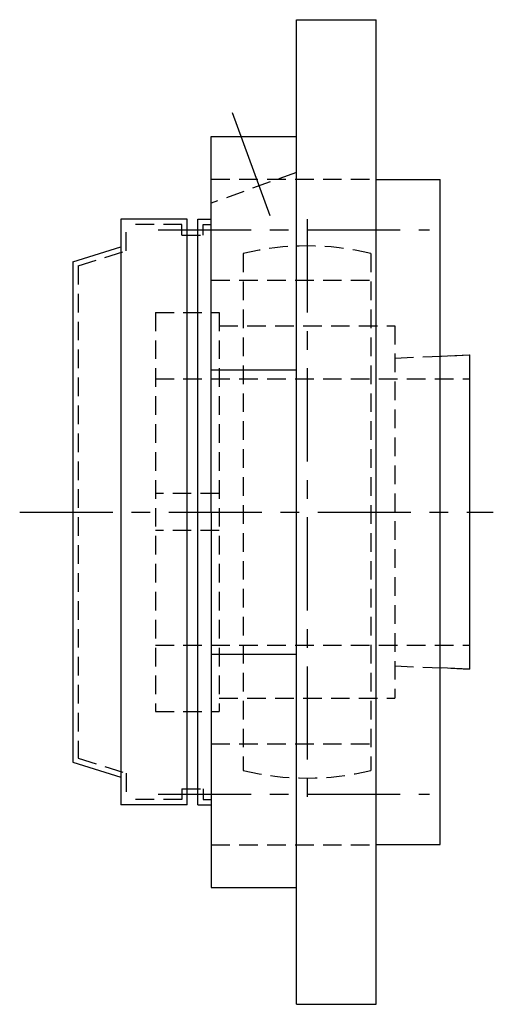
# Model space of a CAD drawing. Extents: x -103 to 232, y -102 to 232.
# Tile 12 of 12: x 143 to 232, y -92 to 92. Entities that reach past the tile are written whole.
import ezdxf

# ---------------------------------------------------------------- set-up
doc = ezdxf.new("R2010")
doc.units = 0
doc.header["$LTSCALE"] = 14
doc.linetypes.add('CENTER', pattern=[2, 1.25, -0.25, 0.25, -0.25])
doc.linetypes.add('HIDDEN', pattern=[0.375, 0.25, -0.125])
doc.layers.get('0').update_dxf_attribs({"linetype": 'CONTINUOUS'})
doc.layers.add('CENTER', color=1, linetype='CENTER')
doc.layers.add('HIDDEN', color=3, linetype='HIDDEN')

msp = doc.modelspace()

# ---------------------------------------------------------------- linework, layer by layer
for p, q in [((194.5, -92.5), (194.5, 92.5)), ((194.5, 92.5), (209.5, 92.5)), ((209.5, -92.5), (209.5, 92.5)), ((178.5, 0), (178.5, 70.53)), ((178.5, 70.53), (194.5, 70.53)), ((209.5, 62.5), (221.5, 62.5)), ((221.5, -62.5), (221.5, 62.5)), ((161.5, 55), (161.5, -55)), ((174, 55), (161.5, 55)), ((174, -55), (174, 55)), ((176, -55), (176, 55)), ((176, 55), (178.5, 55)), ((174, 53), (176, 53)), ((152.5, 47), (161.5, 49.8)), ((152.5, 47), (152.5, -47)), ((221.5, 29.27), (227, 29.5)), ((227, 29.5), (227, -29.5)), ((178.5, 26.73), (194.5, 26.73)), ((178.5, 0), (178.5, -70.53)), ((178.5, -26.73), (194.5, -26.73)), ((227, -29.5), (221.5, -29.27)), ((152.5, -47), (161.5, -49.8)), ((174, -53), (176, -53)), ((174, -55), (161.5, -55)), ((176, -55), (178.5, -55)), ((209.5, -62.5), (221.5, -62.5)), ((178.5, -70.53), (194.5, -70.53)), ((194.5, -92.5), (209.5, -92.5))]:
    msp.add_line(p, q)
at = {"layer": 'CENTER', "linetype": 'CONTINUOUS'}
msp.add_line((189.55, 55.64), (182.51, 75), dxfattribs=at)
at = {"layer": 'CENTER'}
for p, q in [((196.5, 55), (196.5, -55)), ((168.5, 53.03), (219.5, 53.03)), ((142.5, 0), (231.5, 0)), ((168.5, -53.03), (219.5, -53.03))]:
    msp.add_line(p, q, dxfattribs=at)
at = {"layer": 'HIDDEN'}
for p, q in [((194.5, 63.82), (178.5, 58)), ((178.5, 62.53), (209.5, 62.53)), ((162.5, 49.07), (162.5, 54)), ((173, 54), (162.5, 54)), ((173, 52), (173, 54)), ((177, 52), (177, 54)), ((177, 54), (178.5, 54)), ((173, 52), (177, 52)), ((153.5, 46.26), (162.5, 49.07)), ((184.5, 48.54), (184.5, -48.54)), ((208.5, 48.54), (208.5, -48.54)), ((153.5, 46.26), (153.5, -46.26)), ((178.5, 43.53), (209.5, 43.53)), ((168, 37.5), (168, -37.5)), ((168, 37.5), (180, 37.5)), ((180, 37.5), (180, -37.5)), ((180, 35), (213, 35)), ((213, 35), (213, -35)), ((213, 28.92), (227, 29.5)), ((227, 29.5), (227, -29.5)), ((168, 25), (227, 25)), ((180, 3.5), (168, 3.5)), ((180, -3.5), (168, -3.5)), ((168, -25), (227, -25)), ((213, -28.92), (227, -29.5)), ((180, -35), (213, -35)), ((168, -37.5), (180, -37.5)), ((178.5, -43.53), (209.5, -43.53)), ((153.5, -46.26), (162.5, -49.07)), ((162.5, -49.07), (162.5, -54)), ((173, -52), (177, -52)), ((173, -52), (173, -54)), ((177, -52), (177, -54)), ((173, -54), (162.5, -54)), ((177, -54), (178.5, -54)), ((178.5, -62.53), (209.5, -62.53))]:
    msp.add_line(p, q, dxfattribs=at)
for start, end in [(76.1135, 103.8865), (256.1135, 283.8865)]:
    msp.add_arc((196.5, 0), 50, start, end, dxfattribs=at)

doc.saveas('drawing.dxf')
